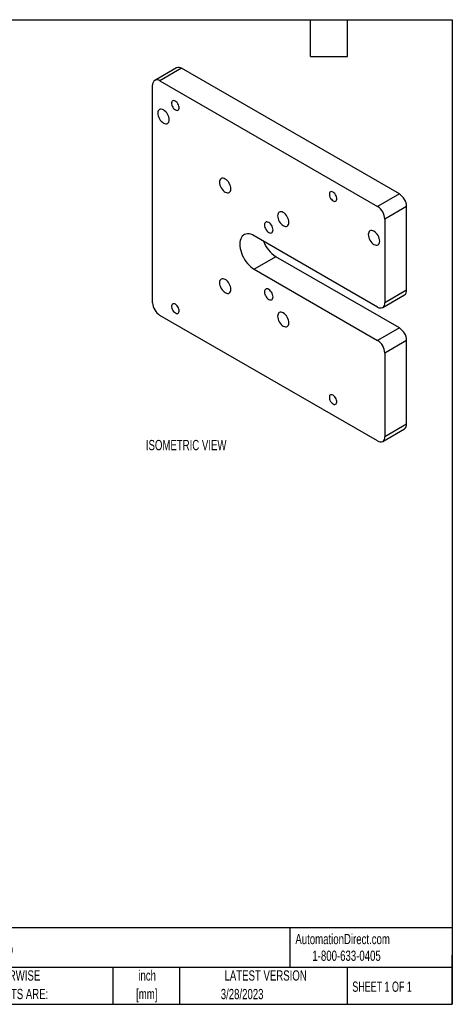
# Model space of a CAD drawing. Header units: inches. Extents: x 0.5 to 21.5, y 0.5 to 16.5.
# Tile 2 of 2: x 14.5 to 21.5, y 0.5 to 16.5. Entities that reach past the tile are written whole.
import ezdxf

# ---------------------------------------------------------------- set-up
doc = ezdxf.new("R2010")
doc.units = ezdxf.units.IN
doc.header["$LTSCALE"] = 2
doc.header["$MEASUREMENT"] = 0
doc.layers.add('TEXT', color=140, linetype='Continuous', lineweight=25)
doc.styles.add('SLDTEXTSTYLE0', font='TXT', dxfattribs={"width": 0.7})
doc.styles.add('SLDTEXTSTYLE1', font='TXT', dxfattribs={"width": 0.65})

# ---------------------------------------------------------------- blocks, each defined once
blk = doc.blocks.new('SW_NOTE_0_1')
at = {"layer": 'TEXT', "color": 0, "char_height": 0.1667, "attachment_point": 2, "style": 'SLDTEXTSTYLE0'}
for s, insert in [('inch', (0.25, 0.215)), ('[mm]', (0.244, -0.086))]:
    blk.add_mtext(s, dxfattribs=dict(at, insert=insert))
blk = doc.blocks.new('SW_NOTE_0_2')
at = {"layer": 'TEXT', "color": 0, "char_height": 0.16667, "attachment_point": 1, "style": 'SLDTEXTSTYLE0'}
for s, insert in [('UNLESS OTHERWISE', (0, 0.215)), ('SPECIFIED UNITS ARE:', (0, -0.086))]:
    blk.add_mtext(s, dxfattribs=dict(at, insert=insert))

msp = doc.modelspace()

# ---------------------------------------------------------------- linework, layer by layer
for p, q in [((17.022, 15.718), (16.669, 15.514)), ((17.105, 15.71), (16.752, 15.506)), ((20.641, 13.669), (17.105, 15.71)), ((16.634, 11.899), (16.634, 15.437)), ((16.752, 15.506), (20.287, 13.465)), ((20.641, 13.669), (20.287, 13.465)), ((20.759, 13.465), (20.405, 13.26)), ((20.759, 12.104), (20.759, 13.465)), ((20.405, 13.26), (20.405, 11.9)), ((20.287, 11.831), (18.284, 12.988)), ((18.637, 12.648), (18.284, 12.444)), ((20.641, 11.491), (18.637, 12.648)), ((18.284, 12.444), (20.287, 11.287)), ((20.371, 11.823), (20.724, 12.027)), ((20.759, 12.104), (20.405, 11.9)), ((20.287, 9.654), (16.752, 11.695)), ((20.641, 11.491), (20.287, 11.287)), ((20.759, 11.287), (20.405, 11.083)), ((20.759, 9.926), (20.759, 11.287)), ((20.405, 11.083), (20.405, 9.722)), ((20.759, 9.926), (20.405, 9.722)), ((20.371, 9.646), (20.724, 9.85))]:
    msp.add_line(p, q)
at = {"flags": 128}
for points in [[(16.811, 14.821), (16.829, 14.812), (16.846, 14.808), (16.862, 14.809), (16.876, 14.814), (16.888, 14.824), (16.896, 14.837), (16.901, 14.854), (16.903, 14.874), (16.901, 14.896), (16.896, 14.919), (16.888, 14.942), (16.876, 14.965), (16.862, 14.986), (16.846, 15.005), (16.829, 15.021), (16.811, 15.034), (16.793, 15.042), (16.775, 15.046), (16.759, 15.045), (16.745, 15.04), (16.734, 15.031), (16.725, 15.017), (16.72, 15), (16.718, 14.98), (16.72, 14.959), (16.725, 14.936), (16.734, 14.912), (16.745, 14.889), (16.759, 14.868), (16.775, 14.849), (16.793, 14.833), (16.811, 14.821)], [(17.003, 15.034), (17.018, 15.028), (17.032, 15.026), (17.044, 15.029), (17.054, 15.036), (17.061, 15.047), (17.064, 15.062), (17.064, 15.079), (17.061, 15.097), (17.054, 15.116), (17.044, 15.135), (17.032, 15.152), (17.018, 15.166), (17.003, 15.176), (16.989, 15.183), (16.975, 15.185), (16.963, 15.182), (16.953, 15.175), (16.946, 15.164), (16.942, 15.149), (16.942, 15.132), (16.946, 15.113), (16.953, 15.094), (16.963, 15.076), (16.975, 15.059), (16.989, 15.045), (17.003, 15.034)], [(17.813, 13.698), (17.831, 13.69), (17.848, 13.686), (17.864, 13.686), (17.878, 13.691), (17.889, 13.701), (17.898, 13.714), (17.903, 13.731), (17.905, 13.751), (17.903, 13.773), (17.898, 13.796), (17.889, 13.819), (17.878, 13.842), (17.864, 13.864), (17.848, 13.883), (17.831, 13.899), (17.813, 13.911), (17.794, 13.92), (17.777, 13.923), (17.761, 13.923), (17.747, 13.918), (17.736, 13.908), (17.727, 13.895), (17.722, 13.878), (17.72, 13.858), (17.722, 13.836), (17.727, 13.813), (17.736, 13.79), (17.747, 13.767), (17.761, 13.745), (17.777, 13.726), (17.794, 13.71), (17.813, 13.698)], [(19.565, 13.556), (19.579, 13.55), (19.593, 13.548), (19.605, 13.55), (19.615, 13.557), (19.622, 13.569), (19.625, 13.583), (19.625, 13.6), (19.622, 13.619), (19.615, 13.638), (19.605, 13.656), (19.593, 13.673), (19.579, 13.687), (19.565, 13.698), (19.55, 13.704), (19.536, 13.706), (19.524, 13.703), (19.514, 13.696), (19.507, 13.685), (19.504, 13.671), (19.504, 13.653), (19.507, 13.635), (19.514, 13.616), (19.524, 13.597), (19.536, 13.581), (19.55, 13.566), (19.565, 13.556)], [(18.755, 13.154), (18.773, 13.145), (18.791, 13.141), (18.807, 13.142), (18.821, 13.147), (18.832, 13.157), (18.841, 13.17), (18.846, 13.187), (18.848, 13.207), (18.846, 13.229), (18.841, 13.252), (18.832, 13.275), (18.821, 13.298), (18.807, 13.319), (18.791, 13.338), (18.773, 13.354), (18.755, 13.367), (18.737, 13.375), (18.72, 13.379), (18.704, 13.379), (18.69, 13.373), (18.679, 13.364), (18.67, 13.35), (18.665, 13.333), (18.663, 13.314), (18.665, 13.292), (18.67, 13.269), (18.679, 13.245), (18.69, 13.223), (18.704, 13.201), (18.72, 13.182), (18.737, 13.166), (18.755, 13.154)], [(18.52, 13.205), (18.504, 13.212), (18.489, 13.215), (18.476, 13.213), (18.465, 13.206), (18.456, 13.196), (18.451, 13.182), (18.449, 13.165), (18.451, 13.146), (18.456, 13.125), (18.465, 13.105), (18.476, 13.086), (18.489, 13.069), (18.504, 13.054), (18.52, 13.043), (18.535, 13.036), (18.55, 13.033), (18.563, 13.035), (18.575, 13.042), (18.583, 13.052), (18.588, 13.067), (18.59, 13.084), (18.588, 13.103), (18.583, 13.123), (18.575, 13.143), (18.563, 13.162), (18.55, 13.18), (18.535, 13.194), (18.52, 13.205)], [(18.284, 12.988), (18.256, 13.002), (18.228, 13.013), (18.2, 13.019), (18.174, 13.02), (18.15, 13.017), (18.128, 13.01), (18.107, 12.998), (18.09, 12.982), (18.075, 12.963), (18.064, 12.94), (18.055, 12.913), (18.05, 12.884), (18.048, 12.852), (18.05, 12.818), (18.055, 12.783), (18.064, 12.747), (18.075, 12.71), (18.09, 12.673), (18.107, 12.637), (18.128, 12.602), (18.15, 12.569), (18.174, 12.538), (18.2, 12.51), (18.228, 12.484), (18.256, 12.462), (18.284, 12.444)], [(20.228, 12.848), (20.246, 12.839), (20.264, 12.835), (20.28, 12.836), (20.294, 12.841), (20.305, 12.851), (20.314, 12.864), (20.319, 12.881), (20.321, 12.901), (20.319, 12.923), (20.314, 12.946), (20.305, 12.969), (20.294, 12.992), (20.28, 13.013), (20.264, 13.032), (20.246, 13.048), (20.228, 13.061), (20.21, 13.069), (20.193, 13.073), (20.177, 13.072), (20.163, 13.067), (20.152, 13.058), (20.143, 13.044), (20.138, 13.027), (20.136, 13.008), (20.138, 12.986), (20.143, 12.963), (20.152, 12.939), (20.163, 12.916), (20.177, 12.895), (20.193, 12.876), (20.21, 12.86), (20.228, 12.848)], [(17.813, 12.065), (17.831, 12.056), (17.848, 12.053), (17.864, 12.053), (17.878, 12.058), (17.889, 12.068), (17.898, 12.081), (17.903, 12.098), (17.905, 12.118), (17.903, 12.14), (17.898, 12.163), (17.889, 12.186), (17.878, 12.209), (17.864, 12.23), (17.848, 12.25), (17.831, 12.266), (17.813, 12.278), (17.794, 12.286), (17.777, 12.29), (17.761, 12.29), (17.747, 12.285), (17.736, 12.275), (17.727, 12.262), (17.722, 12.245), (17.72, 12.225), (17.722, 12.203), (17.727, 12.18), (17.736, 12.157), (17.747, 12.134), (17.761, 12.112), (17.777, 12.093), (17.794, 12.077), (17.813, 12.065)], [(18.52, 12.117), (18.504, 12.124), (18.489, 12.126), (18.476, 12.124), (18.465, 12.118), (18.456, 12.107), (18.451, 12.093), (18.449, 12.076), (18.451, 12.057), (18.456, 12.037), (18.465, 12.017), (18.476, 11.997), (18.489, 11.98), (18.504, 11.965), (18.52, 11.954), (18.535, 11.947), (18.55, 11.945), (18.563, 11.947), (18.575, 11.953), (18.583, 11.964), (18.588, 11.978), (18.59, 11.995), (18.588, 12.014), (18.583, 12.034), (18.575, 12.054), (18.563, 12.074), (18.55, 12.091), (18.535, 12.105), (18.52, 12.117)], [(17.003, 11.734), (17.018, 11.728), (17.032, 11.726), (17.044, 11.728), (17.054, 11.735), (17.061, 11.747), (17.064, 11.761), (17.064, 11.778), (17.061, 11.797), (17.054, 11.816), (17.044, 11.834), (17.032, 11.851), (17.018, 11.865), (17.003, 11.876), (16.989, 11.882), (16.975, 11.884), (16.963, 11.881), (16.953, 11.874), (16.946, 11.863), (16.942, 11.849), (16.942, 11.832), (16.946, 11.813), (16.953, 11.794), (16.963, 11.775), (16.975, 11.759), (16.989, 11.745), (17.003, 11.734)], [(18.755, 11.521), (18.773, 11.512), (18.791, 11.508), (18.807, 11.509), (18.821, 11.514), (18.832, 11.524), (18.841, 11.537), (18.846, 11.554), (18.848, 11.574), (18.846, 11.596), (18.841, 11.619), (18.832, 11.642), (18.821, 11.665), (18.807, 11.686), (18.791, 11.705), (18.773, 11.721), (18.755, 11.734), (18.737, 11.742), (18.72, 11.746), (18.704, 11.745), (18.69, 11.74), (18.679, 11.731), (18.67, 11.717), (18.665, 11.7), (18.663, 11.68), (18.665, 11.659), (18.67, 11.636), (18.679, 11.612), (18.69, 11.589), (18.704, 11.568), (18.72, 11.549), (18.737, 11.533), (18.755, 11.521)], [(19.565, 10.255), (19.579, 10.249), (19.593, 10.247), (19.605, 10.25), (19.615, 10.257), (19.622, 10.268), (19.625, 10.283), (19.625, 10.3), (19.622, 10.318), (19.615, 10.337), (19.605, 10.356), (19.593, 10.373), (19.579, 10.387), (19.565, 10.397), (19.55, 10.404), (19.536, 10.406), (19.524, 10.403), (19.514, 10.396), (19.507, 10.385), (19.504, 10.37), (19.504, 10.353), (19.507, 10.334), (19.514, 10.315), (19.524, 10.297), (19.536, 10.28), (19.55, 10.266), (19.565, 10.255)]]:
    msp.add_lwpolyline(points, dxfattribs=at)
for centre, radius, start, end in [((17.057, 15.644), 0.0816, 53.4704, 115.2191), ((16.706, 15.449), 0.073, 51.3254, 188.6853), ((20.504, 13.453), 0.255, 2.4763, 57.5237), ((20.15, 13.249), 0.255, 2.4764, 57.5236), ((18.912, 13.078), 0.51, 200.1697, 237.4097), ((20.675, 12.095), 0.0837, 305.6498, 5.6624), ((16.889, 11.91), 0.255, 182.4764, 237.5236), ((20.333, 11.888), 0.073, 231.3254, 8.6853), ((20.504, 11.276), 0.255, 2.4763, 57.5237), ((20.15, 11.072), 0.255, 2.4764, 57.5236), ((20.675, 9.918), 0.0837, 305.6498, 5.6624), ((20.333, 9.711), 0.073, 231.3254, 8.6853)]:
    msp.add_arc(centre, radius, start, end)
at = {"layer": 'TEXT'}
for p, q in [((0.5, 16.5), (21.5, 16.5)), ((19.2, 15.9), (19.2, 16.5)), ((19.8, 15.9), (19.8, 16.5)), ((21.5, 16.5), (21.5, 0.5)), ((19.2, 15.9), (19.8, 15.9)), ((21.5, 1.742), (0.5, 1.742)), ((18.864, 1.742), (18.864, 1.1)), ((21.5, 0.5), (21.5, 1.3)), ((21.5, 1.1), (0.5, 1.1)), ((15.986, 1.1), (15.986, 0.5)), ((17.072, 1.1), (17.072, 0.5)), ((19.791, 1.1), (19.791, 0.5)), ((0.5, 0.5), (21.5, 0.5))]:
    msp.add_line(p, q, dxfattribs=at)

# ---------------------------------------------------------------- block references
for name, p in [('SW_NOTE_0_2', (13.197, 0.837)), ('SW_NOTE_0_1', (16.295, 0.837))]:
    msp.add_blockref(name, p, dxfattribs=at)

# ---------------------------------------------------------------- texts
for s, insert, char_height, attachment_point, style in [('ISOMETRIC VIEW', (16.524, 9.671), 0.16667, 1, 'SLDTEXTSTYLE0'), ('AutomationDirect.com', (18.952, 1.644), 0.16667, 1, 'SLDTEXTSTYLE0'), ('AFSB-620-S75', (12.536, 1.578), 0.29167, 1, 'SLDTEXTSTYLE0'), ('1-800-633-0405', (19.228, 1.373), 0.16667, 1, 'SLDTEXTSTYLE0'), ('LATEST VERSION', (18.469, 1.052), 0.16667, 2, 'SLDTEXTSTYLE0'), ('SHEET 1 OF 1', (19.877, 0.87), 0.16667, 1, 'SLDTEXTSTYLE1'), ('3/28/2023', (18.087, 0.75), 0.1667, 2, 'SLDTEXTSTYLE0')]:
    msp.add_mtext(s, dxfattribs=dict(at, insert=insert, char_height=char_height, attachment_point=attachment_point, style=style))

doc.saveas('drawing.dxf')
